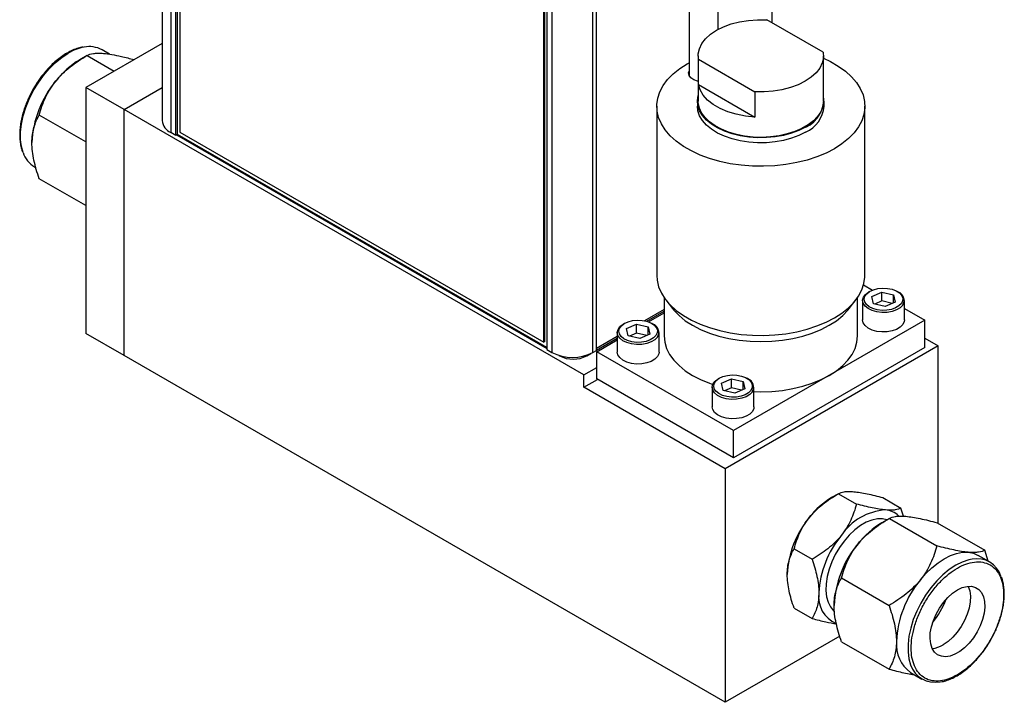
# Model space of a CAD drawing. Header units: inches. Extents: x 1.4 to 15.5, y 1.4 to 9.7.
# Tile 6 of 7: x 12.3 to 15.5, y 3.6 to 5.8. Entities that reach past the tile are written whole.
import ezdxf

# ---------------------------------------------------------------- set-up
doc = ezdxf.new("R2010")
doc.units = ezdxf.units.IN
doc.header["$MEASUREMENT"] = 0

msp = doc.modelspace()

# ---------------------------------------------------------------- linework, layer by layer
at = {"color": 7, "linetype": 'Continuous', "lineweight": 25}
for p, q in [((12.7447, 7.618), (12.7447, 5.4745)), ((12.7723, 7.5796), (12.7723, 5.4362)), ((12.7887, 5.4267), (12.7887, 7.5701)), ((12.794, 5.4297), (12.794, 7.5732)), ((12.8016, 7.5484), (12.8016, 5.4376)), ((13.9883, 6.8776), (13.9883, 4.7342)), ((13.9789, 4.7579), (13.9789, 6.8687)), ((13.9825, 4.76), (13.9825, 6.8707)), ((14.0047, 6.8681), (14.0047, 4.7247)), ((14.1377, 4.7247), (14.1377, 6.8681)), ((14.1492, 4.7313), (14.1492, 6.8747)), ((14.7168, 5.7908), (14.7168, 6.014)), ((14.4482, 5.8933), (14.4482, 5.6213)), ((14.542, 5.7696), (14.542, 5.8933)), ((14.8819, 5.6955), (14.6998, 5.8006)), ((12.7447, 5.7243), (12.4978, 5.5818)), ((12.5749, 5.6893), (12.5504, 5.7035)), ((12.502, 5.685), (12.4781, 5.6712)), ((12.5021, 5.685), (12.5894, 5.6347)), ((14.4779, 5.6843), (14.4779, 5.5373)), ((14.4788, 5.5914), (14.4788, 5.673)), ((14.4788, 5.673), (14.661, 5.5679)), ((14.8829, 5.5373), (14.8829, 5.6843)), ((12.6217, 5.5103), (12.4978, 5.5818)), ((12.4978, 5.5818), (12.4978, 4.7861)), ((12.6217, 5.5103), (12.7447, 5.5813)), ((14.4788, 5.5914), (14.661, 5.4862)), ((14.661, 5.5679), (14.661, 5.4862)), ((12.6217, 4.7146), (12.6217, 5.5103)), ((14.1083, 4.6521), (12.6217, 5.5103)), ((14.3439, 5.5209), (14.3439, 4.9739)), ((14.4754, 5.5373), (14.4754, 5.5209)), ((14.8854, 5.5209), (14.8854, 5.5373)), ((15.0169, 4.9739), (15.0169, 5.5209)), ((12.4978, 5.4058), (12.3474, 5.4926)), ((12.7887, 5.4267), (12.7723, 5.4362)), ((12.794, 5.4297), (12.7887, 5.4267)), ((12.7915, 5.4283), (13.9883, 4.7374)), ((13.9883, 4.7403), (12.794, 5.4297)), ((12.8016, 5.4376), (13.9789, 4.7579)), ((12.3317, 5.3246), (12.337, 5.3215)), ((12.4978, 5.1995), (12.3474, 5.2864)), ((15.0127, 4.9432), (15.0417, 4.9265)), ((15.0329, 4.9222), (15.0293, 4.9202)), ((15.0394, 4.9057), (15.0717, 4.92)), ((15.0448, 4.8824), (15.0394, 4.9057)), ((15.0717, 4.92), (15.1093, 4.911)), ((15.0717, 4.8912), (15.0717, 4.92)), ((15.1093, 4.911), (15.1147, 4.8877)), ((15.1093, 4.8853), (15.1093, 4.911)), ((15.1248, 4.9202), (15.1213, 4.9222)), ((14.3679, 4.9018), (14.3679, 4.7779)), ((14.3732, 4.8946), (14.3951, 4.8663)), ((14.9656, 4.8663), (14.9876, 4.8946)), ((14.9929, 4.7779), (14.9929, 4.9018)), ((15.0096, 4.8926), (15.0096, 4.8297)), ((15.0824, 4.8734), (15.0448, 4.8824)), ((15.0717, 4.8912), (15.0494, 4.8813)), ((15.1048, 4.8833), (15.0717, 4.8912)), ((15.1147, 4.8877), (15.0824, 4.8734)), ((15.1446, 4.8297), (15.1446, 4.8926)), ((14.3679, 4.8637), (14.3044, 4.827)), ((14.3114, 4.8253), (14.3679, 4.858)), ((14.3173, 4.8234), (14.3679, 4.8526)), ((15.1446, 4.8671), (15.2107, 4.8289)), ((14.2395, 4.8185), (14.2359, 4.8165)), ((14.2461, 4.802), (14.2783, 4.8163)), ((14.2783, 4.8163), (14.316, 4.8073)), ((14.2783, 4.7875), (14.2783, 4.8163)), ((14.316, 4.8073), (14.3213, 4.784)), ((14.316, 4.7817), (14.316, 4.8073)), ((14.3314, 4.8165), (14.3279, 4.8185)), ((15.2107, 4.8289), (14.592, 4.4717)), ((15.2107, 4.7411), (15.2107, 4.8289)), ((12.6217, 4.7146), (12.4978, 4.7861)), ((14.2162, 4.7761), (14.1492, 4.7374)), ((14.2162, 4.7889), (14.2162, 4.726)), ((14.2514, 4.7787), (14.2461, 4.802)), ((14.289, 4.7697), (14.2514, 4.7787)), ((14.2783, 4.7875), (14.256, 4.7776)), ((14.3114, 4.7796), (14.2783, 4.7875)), ((14.3213, 4.784), (14.289, 4.7697)), ((14.3512, 4.726), (14.3512, 4.7889)), ((13.9825, 4.76), (13.9789, 4.7579)), ((14.1492, 4.7317), (14.2162, 4.7704)), ((14.15, 4.7269), (14.2162, 4.765)), ((15.2538, 4.7461), (14.5648, 4.3483)), ((15.2107, 4.771), (15.2538, 4.7461)), ((15.2538, 4.1719), (15.2538, 4.7461)), ((14.5648, 3.5929), (12.6217, 4.7146)), ((13.9883, 4.7342), (14.0047, 4.7247)), ((14.0268, 4.7152), (14.0295, 4.7136)), ((14.1179, 4.7136), (14.1305, 4.7209)), ((14.1377, 4.7247), (14.1492, 4.7313)), ((14.592, 4.4717), (14.15, 4.7269)), ((14.15, 4.6391), (14.15, 4.7269)), ((15.2107, 4.7411), (14.592, 4.384)), ((14.1083, 4.6521), (14.15, 4.6762)), ((14.1083, 4.6119), (14.1083, 4.6521)), ((14.1083, 4.6119), (14.1527, 4.6375)), ((14.592, 4.384), (14.15, 4.6391)), ((14.5464, 4.6414), (14.5428, 4.6393)), ((14.553, 4.6248), (14.5852, 4.6391)), ((14.5583, 4.6015), (14.553, 4.6248)), ((14.5852, 4.6391), (14.6228, 4.6302)), ((14.5852, 4.6104), (14.5852, 4.6391)), ((14.6228, 4.6302), (14.6282, 4.6069)), ((14.6228, 4.6045), (14.6228, 4.6302)), ((14.6383, 4.6393), (14.6348, 4.6414)), ((14.5648, 4.3483), (14.1083, 4.6119)), ((14.5231, 4.6118), (14.5231, 4.5489)), ((14.5959, 4.5925), (14.5583, 4.6015)), ((14.5852, 4.6104), (14.5629, 4.6004)), ((14.6183, 4.6025), (14.5852, 4.6104)), ((14.6282, 4.6069), (14.5959, 4.5925)), ((14.6581, 4.5489), (14.6581, 4.6118)), ((14.592, 4.384), (14.592, 4.4717)), ((14.5648, 4.3483), (14.5648, 3.5929)), ((14.9315, 4.2678), (14.9093, 4.255)), ((14.9316, 4.2678), (14.9897, 4.2343)), ((15.0752, 4.255), (15.1333, 4.2214)), ((15.1412, 4.1951), (15.1333, 4.2214)), ((15.0959, 4.1876), (15.0719, 4.1738)), ((15.0959, 4.1877), (15.2496, 4.099)), ((15.2506, 4.1738), (15.4043, 4.0851)), ((14.7879, 4.0891), (14.846, 4.0556)), ((15.4149, 4.0498), (15.4043, 4.0851)), ((15.42, 4.0469), (15.3829, 4.0683)), ((14.9412, 3.9952), (15.0949, 3.9065)), ((14.7879, 3.8976), (14.846, 3.8641)), ((14.9359, 3.8071), (14.5648, 3.5929)), ((14.9412, 3.789), (15.0949, 3.7003)), ((15.1641, 3.6894), (15.2013, 3.668))]:
    msp.add_line(p, q, dxfattribs=at)
at = {"color": 8, "linetype": 'Continuous', "lineweight": 25}
for p, q in [((14.0295, 4.7144), (14.0295, 4.7136)), ((14.1179, 4.7136), (14.1179, 4.7159))]:
    msp.add_line(p, q, dxfattribs=at)
at = {"color": 7, "linetype": 'Continuous', "lineweight": 25, "flags": 128}
for points in [[(14.4788, 5.673), (14.4781, 5.6902), (14.4818, 5.7072), (14.4898, 5.7238), (14.5018, 5.7394), (14.5178, 5.7539), (14.5372, 5.7669), (14.5597, 5.7781), (14.5848, 5.7873), (14.6119, 5.7943), (14.6406, 5.7989), (14.6701, 5.801), (14.6998, 5.8006)], [(14.8819, 5.6955), (14.8826, 5.6783), (14.8789, 5.6613), (14.871, 5.6447), (14.8589, 5.6291), (14.843, 5.6146), (14.8236, 5.6016), (14.8011, 5.5904), (14.776, 5.5812), (14.7488, 5.5742), (14.7202, 5.5696), (14.6907, 5.5675), (14.661, 5.5679)], [(14.8829, 5.6761), (14.9051, 5.6655), (14.9308, 5.6507), (14.9537, 5.6343), (14.9733, 5.6165), (14.9895, 5.5977), (15.002, 5.578), (15.0108, 5.5575), (15.0158, 5.5367), (15.0167, 5.5157), (15.0138, 5.4947), (15.0069, 5.4741), (14.9962, 5.454), (14.9818, 5.4346), (14.9639, 5.4163), (14.9426, 5.3992), (14.9183, 5.3836)], [(14.9183, 5.3836), (14.8912, 5.3695), (14.8616, 5.3573), (14.8299, 5.3469), (14.7964, 5.3386), (14.7616, 5.3324), (14.7258, 5.3285), (14.6895, 5.3268), (14.6531, 5.3273), (14.617, 5.3302), (14.5816, 5.3352), (14.5474, 5.3425), (14.5148, 5.3518), (14.4841, 5.3632), (14.4557, 5.3763), (14.4299, 5.3912), (14.4071, 5.4076), (14.3874, 5.4253), (14.3713, 5.4442), (14.3587, 5.4639), (14.3499, 5.4843), (14.345, 5.5052), (14.344, 5.5262), (14.3469, 5.5472), (14.3538, 5.5678), (14.3645, 5.5879), (14.3789, 5.6073), (14.3968, 5.6256), (14.4181, 5.6426), (14.4424, 5.6583), (14.4482, 5.6616)], [(14.4779, 5.6019), (14.4758, 5.6024), (14.4636, 5.6068), (14.4542, 5.6131), (14.4485, 5.6207), (14.4469, 5.6289), (14.4482, 5.6345)], [(14.661, 5.4862), (14.6304, 5.4893), (14.6011, 5.495), (14.5736, 5.5033), (14.5486, 5.5139), (14.5266, 5.5265), (14.5083, 5.5409), (14.494, 5.5568), (14.4841, 5.5738), (14.4788, 5.5914)], [(14.8253, 5.4536), (14.8037, 5.4428), (14.7798, 5.4338), (14.7538, 5.4268), (14.7265, 5.422), (14.6982, 5.4194), (14.6696, 5.4191), (14.6412, 5.4211), (14.6136, 5.4254), (14.5873, 5.4318), (14.5628, 5.4403), (14.5406, 5.4507), (14.5211, 5.4628), (14.5046, 5.4763), (14.4917, 5.491), (14.4824, 5.5066), (14.4769, 5.5229), (14.4754, 5.5393), (14.4779, 5.5557)], [(14.8253, 5.4373), (14.8037, 5.4264), (14.7798, 5.4174), (14.7538, 5.4105), (14.7265, 5.4056), (14.6982, 5.403), (14.6696, 5.4028), (14.6412, 5.4048), (14.6136, 5.409), (14.5873, 5.4155), (14.5628, 5.424), (14.5406, 5.4344), (14.5211, 5.4465), (14.5046, 5.46), (14.4917, 5.4747), (14.4824, 5.4903), (14.4769, 5.5065), (14.4754, 5.5209)], [(14.8829, 5.5373), (14.8828, 5.5352), (14.8804, 5.519), (14.874, 5.5031), (14.8639, 5.4879), (14.8502, 5.4736), (14.8332, 5.4606), (14.8132, 5.449), (14.7907, 5.4392), (14.7659, 5.4313), (14.7396, 5.4255), (14.712, 5.4218), (14.6839, 5.4204), (14.6557, 5.4212), (14.628, 5.4244), (14.6012, 5.4297), (14.5761, 5.4371), (14.5529, 5.4464), (14.5323, 5.4575), (14.5145, 5.4702), (14.4999, 5.4842), (14.4889, 5.4992), (14.4816, 5.515), (14.4781, 5.5312), (14.4779, 5.5373)], [(14.3439, 4.9739), (14.345, 4.9581), (14.3499, 4.9373), (14.3587, 4.9168), (14.3713, 4.8971), (14.3874, 4.8783), (14.4071, 4.8605), (14.4299, 4.8441), (14.4557, 4.8293), (14.4841, 4.8161), (14.5148, 4.8048), (14.5474, 4.7954), (14.5816, 4.7882), (14.617, 4.7831), (14.6531, 4.7802), (14.6895, 4.7797), (14.7258, 4.7814), (14.7616, 4.7853), (14.7964, 4.7915), (14.8299, 4.7998), (14.8616, 4.8102), (14.8912, 4.8225), (14.9183, 4.8365)], [(14.9183, 4.8365), (14.9426, 4.8522), (14.9639, 4.8692), (14.9818, 4.8875), (14.9962, 4.9069), (15.0069, 4.927), (15.0138, 4.9476), (15.0167, 4.9686), (15.0169, 4.9739)], [(15.1394, 4.8777), (15.131, 4.8692), (15.1193, 4.8622), (15.1049, 4.8571), (15.0887, 4.8542), (15.0718, 4.8538), (15.0552, 4.8557), (15.04, 4.86), (15.0271, 4.8664), (15.0174, 4.8744), (15.0114, 4.8835), (15.0096, 4.8932), (15.0119, 4.9029), (15.0184, 4.9119), (15.0286, 4.9197), (15.0293, 4.9202)], [(15.1348, 4.8829), (15.127, 4.875), (15.1161, 4.8685), (15.1028, 4.8638), (15.0878, 4.8611), (15.0722, 4.8607), (15.0568, 4.8625), (15.0428, 4.8665), (15.0308, 4.8724), (15.0218, 4.8798), (15.0163, 4.8883), (15.0146, 4.8972), (15.0168, 4.9062), (15.0228, 4.9146), (15.0322, 4.9218), (15.0444, 4.9274), (15.0587, 4.9312), (15.0741, 4.9327), (15.0897, 4.932), (15.1045, 4.9291), (15.1176, 4.9241), (15.1282, 4.9174), (15.1355, 4.9095), (15.1392, 4.9007), (15.1389, 4.8916), (15.1348, 4.8829)], [(14.3951, 4.8663), (14.3988, 4.8616), (14.4158, 4.8439), (14.436, 4.8274), (14.4594, 4.8124), (14.4855, 4.7989), (14.5141, 4.7872), (14.5448, 4.7774), (14.5772, 4.7696), (14.6108, 4.764), (14.6454, 4.7606), (14.6804, 4.7595), (14.7154, 4.7606), (14.7499, 4.764), (14.7836, 4.7696), (14.816, 4.7774), (14.8466, 4.7872), (14.8752, 4.7989), (14.9013, 4.8124), (14.9247, 4.8274), (14.945, 4.8439), (14.9619, 4.8616), (14.9656, 4.8663)], [(14.3461, 4.774), (14.3377, 4.7655), (14.3259, 4.7585), (14.3115, 4.7534), (14.2953, 4.7505), (14.2784, 4.7501), (14.2618, 4.7521), (14.2466, 4.7563), (14.2338, 4.7627), (14.224, 4.7707), (14.218, 4.7798), (14.2162, 4.7895), (14.2186, 4.7992), (14.225, 4.8082), (14.2352, 4.816), (14.2359, 4.8165)], [(14.3414, 4.7792), (14.3337, 4.7714), (14.3228, 4.7649), (14.3094, 4.7601), (14.2944, 4.7575), (14.2788, 4.757), (14.2635, 4.7589), (14.2494, 4.7628), (14.2375, 4.7687), (14.2285, 4.7761), (14.2229, 4.7846), (14.2212, 4.7936), (14.2234, 4.8025), (14.2294, 4.8109), (14.2388, 4.8181), (14.251, 4.8238), (14.2653, 4.8275), (14.2807, 4.829), (14.2963, 4.8283), (14.3112, 4.8254), (14.3243, 4.8204), (14.3348, 4.8138), (14.3421, 4.8058), (14.3458, 4.797), (14.3456, 4.7879), (14.3414, 4.7792)], [(15.1394, 4.8148), (15.131, 4.8063), (15.1193, 4.7993), (15.1049, 4.7942), (15.0887, 4.7913), (15.0718, 4.7909), (15.0552, 4.7929), (15.04, 4.7972), (15.0271, 4.8035), (15.0174, 4.8115), (15.0114, 4.8206), (15.0096, 4.8297)], [(15.1446, 4.8297), (15.1439, 4.8243), (15.1394, 4.8148)], [(14.3679, 4.7779), (14.3698, 4.7577), (14.3757, 4.7377), (14.3854, 4.7183), (14.3988, 4.6996), (14.4158, 4.6819), (14.436, 4.6654), (14.4594, 4.6503), (14.4855, 4.6368), (14.5141, 4.6251), (14.5251, 4.6213)], [(14.6581, 4.5979), (14.6804, 4.5975), (14.7154, 4.5986), (14.7499, 4.602), (14.7836, 4.6076), (14.816, 4.6154), (14.8466, 4.6251), (14.8752, 4.6368), (14.9013, 4.6503), (14.9247, 4.6654), (14.945, 4.6819), (14.9619, 4.6996), (14.9753, 4.7183), (14.985, 4.7377), (14.9909, 4.7577), (14.9929, 4.7779)], [(14.3461, 4.7112), (14.3377, 4.7027), (14.3259, 4.6956), (14.3115, 4.6905), (14.2953, 4.6877), (14.2784, 4.6872), (14.2618, 4.6892), (14.2466, 4.6935), (14.2338, 4.6998), (14.224, 4.7078), (14.218, 4.7169), (14.2162, 4.726)], [(14.3512, 4.726), (14.3505, 4.7206), (14.3461, 4.7112)], [(14.6483, 4.602), (14.6406, 4.5942), (14.6297, 4.5877), (14.6163, 4.583), (14.6013, 4.5803), (14.5857, 4.5799), (14.5703, 4.5817), (14.5563, 4.5857), (14.5444, 4.5916), (14.5353, 4.5989), (14.5298, 4.6074), (14.5281, 4.6164), (14.5303, 4.6254), (14.5363, 4.6337), (14.5457, 4.6409), (14.5579, 4.6466), (14.5722, 4.6503), (14.5876, 4.6519), (14.6032, 4.6512), (14.618, 4.6483), (14.6311, 4.6433), (14.6417, 4.6366), (14.649, 4.6286), (14.6527, 4.6198), (14.6524, 4.6108), (14.6483, 4.602)], [(14.6529, 4.5969), (14.6446, 4.5884), (14.6328, 4.5814), (14.6184, 4.5763), (14.6022, 4.5734), (14.5853, 4.5729), (14.5687, 4.5749), (14.5535, 4.5792), (14.5407, 4.5855), (14.5309, 4.5935), (14.5249, 4.6026), (14.5231, 4.6124), (14.5254, 4.622), (14.5319, 4.6311), (14.5421, 4.6389), (14.5428, 4.6393)], [(14.6529, 4.534), (14.6446, 4.5255), (14.6328, 4.5185), (14.6184, 4.5134), (14.6022, 4.5105), (14.5853, 4.51), (14.5687, 4.512), (14.5535, 4.5163), (14.5407, 4.5227), (14.5309, 4.5306), (14.5249, 4.5398), (14.5231, 4.5489)], [(14.6581, 4.5489), (14.6574, 4.5434), (14.6529, 4.534)], [(15.088, 4.1831), (15.0739, 4.1863), (15.0573, 4.1862), (15.0395, 4.1824), (15.0212, 4.1751), (15.0026, 4.1644), (14.9842, 4.1505), (14.9665, 4.1338), (14.9498, 4.1146), (14.9346, 4.0935), (14.9212, 4.0709), (14.9099, 4.0473), (14.9011, 4.0233), (14.8948, 3.9995), (14.8912, 3.9764), (14.8905, 3.9545), (14.8926, 3.9344), (14.8976, 3.9165), (14.9052, 3.9013), (14.9153, 3.8891), (14.9176, 3.8871)], [(15.1962, 3.9889), (15.2143, 4.0097), (15.2335, 4.0283), (15.2533, 4.0443), (15.2735, 4.0575), (15.2937, 4.0676), (15.3135, 4.0745), (15.3327, 4.0781), (15.3508, 4.0782)], [(15.3508, 4.0782), (15.3677, 4.075), (15.3829, 4.0683)], [(15.3159, 3.9565), (15.3317, 3.9639), (15.347, 3.9679), (15.3613, 3.9682), (15.3741, 3.9648), (15.385, 3.9579), (15.3938, 3.9477), (15.4, 3.9345), (15.4035, 3.9187), (15.4042, 3.9008), (15.4021, 3.8814), (15.3972, 3.8612), (15.3897, 3.8407), (15.3798, 3.8207), (15.3679, 3.8018), (15.3543, 3.7846), (15.3394, 3.7696), (15.3238, 3.7573), (15.308, 3.7482), (15.2924, 3.7424), (15.2776, 3.7403), (15.264, 3.7418), (15.252, 3.747), (15.2422, 3.7556), (15.2347, 3.7674), (15.2298, 3.7819), (15.2276, 3.7988), (15.2283, 3.8175), (15.2319, 3.8374), (15.2381, 3.8578), (15.2468, 3.8781), (15.2578, 3.8977), (15.2706, 3.9158), (15.2849, 3.932), (15.3001, 3.9457), (15.3159, 3.9565)], [(15.3511, 3.9683), (15.3512, 3.968), (15.3561, 3.9534), (15.3583, 3.9365), (15.3576, 3.9178), (15.354, 3.8979), (15.3478, 3.8775), (15.3391, 3.8572), (15.3281, 3.8376), (15.3153, 3.8195), (15.301, 3.8033), (15.2857, 3.7896), (15.27, 3.7789)]]:
    msp.add_lwpolyline(points, dxfattribs=at)
at = {"color": 8, "linetype": 'Continuous', "lineweight": 25, "flags": 128}
for points in [[(12.295, 5.3709), (12.2896, 5.3903), (12.2867, 5.4128), (12.2867, 5.4371), (12.2896, 5.463), (12.2953, 5.4897), (12.3037, 5.5169), (12.3147, 5.5441), (12.328, 5.5707), (12.3434, 5.5962), (12.3607, 5.6203), (12.3794, 5.6423), (12.3993, 5.6619), (12.42, 5.6788), (12.441, 5.6927)], [(15.3637, 4.0559), (15.3524, 4.0535), (15.3317, 4.0466), (15.3106, 4.0361), (15.2896, 4.0223), (15.2689, 4.0054), (15.249, 3.9857), (15.2303, 3.9637), (15.213, 3.9397), (15.1976, 3.9141), (15.1843, 3.8875), (15.1733, 3.8603), (15.1649, 3.8331), (15.1592, 3.8064), (15.1563, 3.7806), (15.1563, 3.7562), (15.1592, 3.7337), (15.1646, 3.7144)]]:
    msp.add_lwpolyline(points, dxfattribs=at)
at = {"color": 8, "linetype": 'Continuous', "lineweight": 25}
msp.add_arc((12.5205, 5.5608), 0.1539, 100.632, 121.0899, dxfattribs=at)
at = {"color": 7, "linetype": 'Continuous', "lineweight": 25}
for centre, radius, start, end in [((12.5094, 5.6276), 0.0863, 61.6057, 101.5303), ((12.6253, 5.4274), 0.2848, 121.1127, 142.0209), ((12.6589, 5.3879), 0.3358, 140.2279, 177.3607), ((14.7875, 5.5422), 0.0963, 293.1347, 8.0581), ((14.7833, 5.5308), 0.1025, 294.1883, 354.4916), ((12.7918, 5.4792), 0.0473, 185.6948, 245.6253), ((12.378, 5.399), 0.0876, 198.7008, 238.0896), ((15.1148, 4.893), 0.0289, 328.1554, 69.8903), ((14.3215, 4.7893), 0.0289, 328.1554, 69.8903), ((14.0712, 4.853), 0.1445, 242.6097, 297.3903), ((14.0737, 4.7989), 0.0961, 242.6097, 297.3903), ((14.6283, 4.6121), 0.0289, 328.1554, 69.8903), ((15.0459, 4.0286), 0.2644, 121.1127, 142.0209), ((15.0948, 4.0299), 0.1854, 93.4295, 146.5651), ((15.0784, 4.1454), 0.0698, 47.1933, 85.6872), ((15.0772, 3.9918), 0.3118, 140.2279, 177.3607), ((15.2191, 3.93), 0.2848, 121.1127, 142.0209), ((15.1797, 3.9326), 0.3118, 140.2279, 177.3607), ((15.2307, 3.9036), 0.3108, 137.3646, 162.6407), ((15.2527, 3.8905), 0.3358, 140.2279, 177.3607), ((15.3792, 3.9761), 0.0813, 17.9919, 100.9472), ((15.4542, 3.7741), 0.3358, 140.2279, 177.3607), ((14.96, 3.9335), 0.0928, 171.6096, 246.9861), ((15.0064, 4.0331), 0.2933, 321.3145, 338.6909), ((15.2289, 3.7791), 0.1105, 174.5293, 234.1585), ((15.227, 3.8481), 0.0815, 275.5114, 301.8288), ((15.2423, 3.7391), 0.0815, 197.6244, 282.4232)]:
    msp.add_arc(centre, radius, start, end, dxfattribs=at)
for points, knots in [([(12.489, 5.7126), (12.4837, 5.7115), (12.4726, 5.7092), (12.4551, 5.7025), (12.437, 5.6933), (12.4191, 5.6817), (12.4018, 5.6682), (12.3855, 5.6532), (12.3707, 5.6375), (12.3584, 5.6227), (12.3479, 5.6085), (12.3382, 5.5944), (12.3321, 5.5841), (12.3289, 5.5788)], [0, 0, 0, 0, 0.094236, 0.198896, 0.302923, 0.406076, 0.507951, 0.607529, 0.702018, 0.787843, 0.851455, 0.922923, 1, 1, 1, 1]), ([(12.4008, 5.6027), (12.4144, 5.6195), (12.43, 5.6346), (12.4558, 5.6551), (12.4648, 5.6615), (12.4831, 5.6738), (12.4925, 5.6795), (12.5021, 5.685)], [0, 0, 0, 0, 0.5, 0.5, 0.75, 0.75, 1, 1, 1, 1]), ([(12.5021, 5.685), (12.5072, 5.688), (12.5136, 5.6903), (12.5265, 5.6923), (12.5314, 5.6927), (12.5424, 5.6928), (12.5486, 5.6926), (12.5555, 5.6919)], [0, 0, 0, 0, 0.5, 0.5, 0.75, 0.75, 1, 1, 1, 1]), ([(12.5555, 5.6919), (12.564, 5.6909), (12.5814, 5.6889), (12.6148, 5.682), (12.6401, 5.6755), (12.6539, 5.6719)], [0, 0, 0, 0, 0.306239, 0.621311, 1, 1, 1, 1]), ([(12.3289, 5.5788), (12.3243, 5.5704), (12.3179, 5.5587), (12.3098, 5.541), (12.3035, 5.5258), (12.2972, 5.5077), (12.2919, 5.4888), (12.2877, 5.4695), (12.285, 5.4501), (12.2839, 5.431), (12.2844, 5.4126), (12.2868, 5.3951), (12.2897, 5.3819), (12.2924, 5.3752), (12.2932, 5.3734)], [0, 0, 0, 0, 0.117714, 0.165103, 0.243433, 0.324102, 0.409961, 0.498789, 0.589724, 0.682124, 0.775608, 0.869993, 0.965251, 1, 1, 1, 1]), ([(12.3474, 5.4926), (12.3525, 5.5117), (12.359, 5.5306), (12.3719, 5.5582), (12.3767, 5.5673), (12.3877, 5.5853), (12.394, 5.5941), (12.4008, 5.6027)], [0, 0, 0, 0, 0.5, 0.5, 0.75, 0.75, 1, 1, 1, 1]), ([(12.3235, 5.4033), (12.3235, 5.4214), (12.3259, 5.4377), (12.3323, 5.4599), (12.3348, 5.4669), (12.3407, 5.4803), (12.3439, 5.4866), (12.3474, 5.4926)], [0, 0, 0, 0, 0.5, 0.5, 0.75, 0.75, 1, 1, 1, 1]), ([(12.3474, 5.2864), (12.3404, 5.3066), (12.3345, 5.3265), (12.3281, 5.3559), (12.3264, 5.3656), (12.3241, 5.3847), (12.3235, 5.3942), (12.3235, 5.4033)], [0, 0, 0, 0, 0.5, 0.5, 0.75, 0.75, 1, 1, 1, 1]), ([(14.8375, 4.1913), (14.8501, 4.207), (14.8646, 4.221), (14.8886, 4.24), (14.8969, 4.246), (14.914, 4.2573), (14.9227, 4.2627), (14.9316, 4.2678)], [0, 0, 0, 0, 0.5, 0.5, 0.75, 0.75, 1, 1, 1, 1]), ([(14.9316, 4.2678), (14.9363, 4.2705), (14.9423, 4.2727), (14.9543, 4.2745), (14.9588, 4.2749), (14.969, 4.275), (14.9748, 4.2748), (14.9812, 4.2742)], [0, 0, 0, 0, 0.5, 0.5, 0.75, 0.75, 1, 1, 1, 1]), ([(14.9812, 4.2742), (14.9938, 4.2731), (15.0083, 4.2707), (15.0322, 4.2657), (15.0406, 4.2637), (15.0576, 4.2596), (15.0663, 4.2573), (15.0752, 4.255)], [0, 0, 0, 0, 0.5, 0.5, 0.75, 0.75, 1, 1, 1, 1]), ([(14.9897, 4.2343), (14.9849, 4.2165), (14.9789, 4.199), (14.9669, 4.1734), (14.9624, 4.1649), (14.9522, 4.1482), (14.9464, 4.14), (14.9401, 4.1321)], [0, 0, 0, 0, 0.5, 0.5, 0.75, 0.75, 1, 1, 1, 1]), ([(15.0837, 4.215), (15.0711, 4.2161), (15.0566, 4.2185), (15.0326, 4.2236), (15.0243, 4.2255), (15.0072, 4.2296), (14.9985, 4.2319), (14.9897, 4.2343)], [0, 0, 0, 0, 0.5, 0.5, 0.75, 0.75, 1, 1, 1, 1]), ([(15.1333, 4.2214), (15.1285, 4.2187), (15.1225, 4.2165), (15.1106, 4.2147), (15.1061, 4.2143), (15.0958, 4.2142), (15.09, 4.2145), (15.0837, 4.215)], [0, 0, 0, 0, 0.5, 0.5, 0.75, 0.75, 1, 1, 1, 1]), ([(14.7879, 4.0891), (14.7927, 4.1069), (14.7987, 4.1244), (14.8106, 4.15), (14.8151, 4.1585), (14.8254, 4.1751), (14.8312, 4.1834), (14.8375, 4.1913)], [0, 0, 0, 0, 0.5, 0.5, 0.75, 0.75, 1, 1, 1, 1]), ([(14.9946, 4.1053), (15.0082, 4.1222), (15.0238, 4.1372), (15.0496, 4.1577), (15.0586, 4.1642), (15.077, 4.1764), (15.0864, 4.1822), (15.0959, 4.1877)], [0, 0, 0, 0, 0.5, 0.5, 0.75, 0.75, 1, 1, 1, 1]), ([(15.0959, 4.1877), (15.101, 4.1906), (15.1075, 4.1929), (15.1204, 4.1949), (15.1252, 4.1953), (15.1362, 4.1954), (15.1425, 4.1952), (15.1493, 4.1946)], [0, 0, 0, 0, 0.5, 0.5, 0.75, 0.75, 1, 1, 1, 1]), ([(15.1493, 4.1946), (15.1629, 4.1933), (15.1785, 4.1908), (15.2043, 4.1854), (15.2133, 4.1833), (15.2317, 4.1788), (15.241, 4.1764), (15.2506, 4.1738)], [0, 0, 0, 0, 0.5, 0.5, 0.75, 0.75, 1, 1, 1, 1]), ([(14.9401, 4.1321), (14.9274, 4.1164), (14.9129, 4.1024), (14.889, 4.0834), (14.8806, 4.0774), (14.8636, 4.0661), (14.8549, 4.0607), (14.846, 4.0556)], [0, 0, 0, 0, 0.5, 0.5, 0.75, 0.75, 1, 1, 1, 1]), ([(14.7657, 4.0062), (14.7657, 4.023), (14.7679, 4.0381), (14.7739, 4.0587), (14.7763, 4.0652), (14.7817, 4.0776), (14.7847, 4.0835), (14.7879, 4.0891)], [0, 0, 0, 0, 0.5, 0.5, 0.75, 0.75, 1, 1, 1, 1]), ([(14.9412, 3.9952), (14.9463, 4.0144), (14.9528, 4.0332), (14.9657, 4.0608), (14.9705, 4.0699), (14.9816, 4.0879), (14.9878, 4.0968), (14.9946, 4.1053)], [0, 0, 0, 0, 0.5, 0.5, 0.75, 0.75, 1, 1, 1, 1]), ([(15.2496, 4.099), (15.2444, 4.0798), (15.238, 4.061), (15.2251, 4.0334), (15.2203, 4.0243), (15.2092, 4.0063), (15.203, 3.9974), (15.1962, 3.9889)], [0, 0, 0, 0, 0.5, 0.5, 0.75, 0.75, 1, 1, 1, 1]), ([(15.3508, 4.0782), (15.3373, 4.0794), (15.3216, 4.082), (15.2958, 4.0874), (15.2868, 4.0895), (15.2685, 4.094), (15.2591, 4.0964), (15.2496, 4.099)], [0, 0, 0, 0, 0.5, 0.5, 0.75, 0.75, 1, 1, 1, 1]), ([(15.4043, 4.0851), (15.3991, 4.0822), (15.3927, 4.0798), (15.3798, 4.0779), (15.3749, 4.0775), (15.3639, 4.0774), (15.3577, 4.0776), (15.3508, 4.0782)], [0, 0, 0, 0, 0.5, 0.5, 0.75, 0.75, 1, 1, 1, 1]), ([(14.846, 4.0556), (14.8525, 4.0368), (14.858, 4.0183), (14.8639, 3.991), (14.8655, 3.9821), (14.8677, 3.9643), (14.8682, 3.9555), (14.8682, 3.947)], [0, 0, 0, 0, 0.5, 0.5, 0.75, 0.75, 1, 1, 1, 1]), ([(15.3159, 3.6819), (15.325, 3.6872), (15.3438, 3.7), (15.3716, 3.7253), (15.3984, 3.7568), (15.4223, 3.793), (15.4417, 3.8318), (15.4556, 3.8707), (15.4636, 3.9074), (15.4661, 3.9411), (15.4636, 3.9718), (15.4556, 3.9994), (15.4417, 4.0223), (15.4223, 4.0386), (15.3984, 4.0473), (15.3716, 4.0478), (15.3438, 4.041), (15.3159, 4.0279), (15.288, 4.0088), (15.2602, 3.9835), (15.2334, 3.952), (15.2095, 3.9158), (15.1901, 3.877), (15.1763, 3.8381), (15.1683, 3.8013), (15.1657, 3.7677), (15.1683, 3.737), (15.1763, 3.7094), (15.1901, 3.6865), (15.2095, 3.6701), (15.2334, 3.6615), (15.2602, 3.661), (15.288, 3.6678), (15.3068, 3.6766), (15.3159, 3.6819)], [0, 0, 0, 0, 0.029129, 0.060003, 0.09216, 0.125, 0.15784, 0.189997, 0.220871, 0.25, 0.279129, 0.310003, 0.34216, 0.375, 0.40784, 0.439997, 0.470871, 0.5, 0.529129, 0.560003, 0.59216, 0.625, 0.65784, 0.689997, 0.720871, 0.75, 0.779129, 0.810003, 0.84216, 0.875, 0.90784, 0.939997, 0.970871, 1, 1, 1, 1]), ([(14.7879, 3.8976), (14.7814, 3.9164), (14.7759, 3.9349), (14.77, 3.9622), (14.7684, 3.9712), (14.7663, 3.9889), (14.7657, 3.9977), (14.7657, 4.0062)], [0, 0, 0, 0, 0.5, 0.5, 0.75, 0.75, 1, 1, 1, 1]), ([(14.9173, 3.9059), (14.9173, 3.924), (14.9197, 3.9403), (14.9261, 3.9625), (14.9287, 3.9695), (14.9345, 3.9829), (14.9377, 3.9892), (14.9412, 3.9952)], [0, 0, 0, 0, 0.5, 0.5, 0.75, 0.75, 1, 1, 1, 1]), ([(15.1962, 3.9889), (15.1826, 3.972), (15.167, 3.957), (15.1412, 3.9365), (15.1322, 3.93), (15.1138, 3.9178), (15.1044, 3.912), (15.0949, 3.9065)], [0, 0, 0, 0, 0.5, 0.5, 0.75, 0.75, 1, 1, 1, 1]), ([(15.4228, 3.7927), (15.4273, 3.8011), (15.4338, 3.8128), (15.4419, 3.8305), (15.4481, 3.8457), (15.4544, 3.8638), (15.4598, 3.8827), (15.4639, 3.902), (15.4666, 3.9214), (15.4677, 3.9405), (15.4672, 3.9589), (15.4649, 3.9764), (15.4619, 3.9898), (15.4591, 3.9967), (15.4583, 3.9986)], [0, 0, 0, 0, 0.117357, 0.164602, 0.242694, 0.323118, 0.408717, 0.497275, 0.587933, 0.680053, 0.773253, 0.867352, 0.96232, 1, 1, 1, 1]), ([(14.8682, 3.947), (14.8682, 3.9302), (14.866, 3.9151), (14.8601, 3.8945), (14.8577, 3.888), (14.8523, 3.8756), (14.8493, 3.8697), (14.846, 3.8641)], [0, 0, 0, 0, 0.5, 0.5, 0.75, 0.75, 1, 1, 1, 1]), ([(14.9412, 3.789), (14.9342, 3.8092), (14.9283, 3.8292), (14.9219, 3.8585), (14.9202, 3.8682), (14.9179, 3.8873), (14.9173, 3.8968), (14.9173, 3.9059)], [0, 0, 0, 0, 0.5, 0.5, 0.75, 0.75, 1, 1, 1, 1]), ([(15.0949, 3.9065), (15.1019, 3.8863), (15.1078, 3.8664), (15.1142, 3.837), (15.1159, 3.8273), (15.1182, 3.8082), (15.1188, 3.7987), (15.1188, 3.7896)], [0, 0, 0, 0, 0.5, 0.5, 0.75, 0.75, 1, 1, 1, 1]), ([(14.846, 3.8641), (14.8612, 3.8601), (14.8898, 3.8526), (14.9135, 3.8487), (14.9246, 3.8469)], [0, 0, 0, 0, 0.532083, 1, 1, 1, 1]), ([(15.1188, 3.7896), (15.1188, 3.7715), (15.1164, 3.7553), (15.11, 3.733), (15.1074, 3.726), (15.1016, 3.7127), (15.0984, 3.7063), (15.0949, 3.7003)], [0, 0, 0, 0, 0.5, 0.5, 0.75, 0.75, 1, 1, 1, 1]), ([(15.2628, 3.659), (15.2681, 3.66), (15.2792, 3.6623), (15.2966, 3.669), (15.3147, 3.6782), (15.3325, 3.6898), (15.3498, 3.7033), (15.3661, 3.7183), (15.3809, 3.734), (15.3932, 3.7488), (15.4038, 3.763), (15.4134, 3.7771), (15.4196, 3.7874), (15.4228, 3.7927)], [0, 0, 0, 0, 0.093093, 0.1978855, 0.3020433, 0.405327, 0.5073305, 0.6070338, 0.7016415, 0.7875752, 0.8512671, 0.9228256, 1, 1, 1, 1]), ([(15.0949, 3.7003), (15.1111, 3.6961), (15.1356, 3.6898), (15.1624, 3.6842), (15.1731, 3.6827), (15.1769, 3.6821)], [0, 0, 0, 0, 0.553444, 0.840223, 1, 1, 1, 1])]:
    msp.add_open_spline(points, degree=3, knots=knots, dxfattribs=at)

doc.saveas('drawing.dxf')
